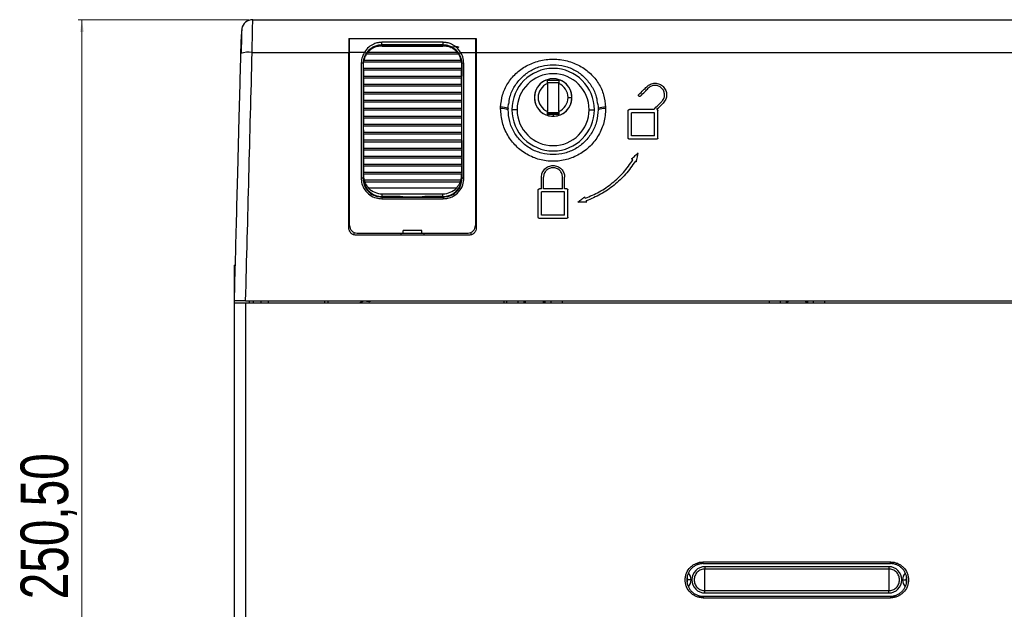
# Model space of a CAD drawing. Header units: millimetres. Extents: x 83 to 1528, y 34 to 1107.
# Tile 2 of 19: x 95 to 357, y 317 to 474. Entities that reach past the tile are written whole.
import ezdxf

# ---------------------------------------------------------------- set-up
doc = ezdxf.new("R2010")
doc.units = ezdxf.units.MM
doc.styles.add('SLDTEXTSTYLE0', font='TXT', dxfattribs={"width": 0.75})
doc.dimstyles.new('SLDDIMSTYLE0', dxfattribs={"dimtxt": 12.7, "dimasz": 3.302, "dimexe": 0, "dimexo": 0.0625, "dimgap": 3.175, "dimtad": 1, "dimrnd": 1e-09, "dimzin": 12, "dimdsep": 46, "dimtxsty": 'SLDTEXTSTYLE0', "dimsah": 1, "dimcen": 0.09, "dimadec": 0, "dimazin": 3, "dimtfac": 1, "dimtofl": 0, "dimtmove": 0, "dimatfit": 3, "dimfxl": 1, "dimfrac": 2, "dimtolj": 1, "dimtzin": 12, "dimarcsym": 0})

# ---------------------------------------------------------------- blocks, each defined once
blk = doc.blocks.new('_D_1')
at = {"color": 7, "linetype": 'Continuous', "lineweight": 18}
for p, q in [((155.94, 474.34), (110.38, 474.34)), ((111.38, 474.34), (111.38, 223.84)), ((151.05, 223.84), (110.38, 223.84))]:
    blk.add_line(p, q, dxfattribs=at)
for points in [[(111.38, 474.34), (110.87, 471.03), (111.89, 471.03)], [(111.38, 223.84), (111.89, 227.14), (110.87, 227.14)]]:
    blk.add_solid(points, dxfattribs=at)
at = {"color": 7, "linetype": 'Continuous', "lineweight": 18, "insert": (95.01, 319.74), "char_height": 12.7, "attachment_point": 1, "rotation": 90, "style": 'SLDTEXTSTYLE0'}
blk.add_mtext('250,50', dxfattribs=at)

msp = doc.modelspace()

# ---------------------------------------------------------------- linework, layer by layer
at = {"color": 7, "linetype": 'Continuous', "lineweight": 25}
for p, q in [((156.94, 474.336), (447.167, 474.336)), ((153.783, 465.396), (153.915, 470.423)), ((153.996, 471.688), (153.941, 471.414)), ((182.553, 469.336), (216.553, 469.336)), ((182.553, 469.336), (182.553, 465.621)), ((216.353, 469.242), (182.753, 469.242)), ((182.753, 465.615), (182.753, 469.242)), ((187.663, 469.242), (187.662, 469.336)), ((189.821, 469.336), (189.822, 469.242)), ((190.491, 467.407), (191.353, 467.484)), ((191.284, 469.242), (191.286, 469.336)), ((191.353, 467.601), (191.353, 468.299)), ((207.753, 468.299), (191.353, 468.299)), ((191.353, 467.601), (191.353, 467.484)), ((207.753, 467.601), (191.353, 467.601)), ((191.353, 467.484), (207.753, 467.484)), ((193.534, 469.242), (193.536, 469.336)), ((205.571, 469.336), (205.572, 469.242)), ((207.753, 467.601), (207.753, 468.299)), ((207.753, 467.484), (207.753, 467.601)), ((207.821, 469.336), (207.822, 469.242)), ((209.284, 469.242), (209.286, 469.336)), ((216.353, 469.242), (216.353, 465.615)), ((216.553, 469.336), (216.553, 465.621)), ((156.78, 465.621), (182.553, 465.621)), ((182.553, 418.836), (182.553, 465.621)), ((182.753, 419.436), (182.753, 465.615)), ((186.724, 465.615), (182.753, 465.615)), ((211.767, 465.169), (187.339, 465.169)), ((187.787, 465.709), (211.319, 465.709)), ((191.446, 467.303), (191.246, 467.303)), ((191.446, 467.299), (207.66, 467.299)), ((207.86, 467.303), (207.66, 467.303)), ((212.383, 465.615), (216.353, 465.615)), ((216.353, 465.615), (216.353, 419.436)), ((216.553, 465.621), (216.553, 418.836)), ((216.553, 465.621), (447.327, 465.621)), ((186.379, 462.636), (186.395, 462.636)), ((212.656, 463.035), (186.451, 463.035)), ((186.612, 463.575), (212.494, 463.575)), ((212.712, 462.636), (212.727, 462.636)), ((186.453, 461.441), (212.653, 461.441)), ((212.653, 460.901), (186.453, 460.901)), ((186.453, 460.901), (186.453, 459.307)), ((212.653, 459.307), (212.653, 460.901)), ((186.453, 459.307), (212.653, 459.307)), ((212.653, 458.767), (186.453, 458.767)), ((186.453, 458.767), (186.453, 457.173)), ((186.453, 457.173), (212.653, 457.173)), ((212.653, 457.173), (212.653, 458.767)), ((235.553, 457.586), (238.553, 457.586)), ((235.553, 457.294), (235.553, 449.878)), ((238.553, 449.878), (238.553, 457.294)), ((212.653, 456.633), (186.453, 456.633)), ((186.453, 456.633), (186.453, 455.039)), ((186.453, 455.039), (212.653, 455.039)), ((212.653, 454.5), (186.453, 454.5)), ((186.453, 454.5), (186.453, 452.905)), ((212.653, 456.633), (212.653, 455.039)), ((212.653, 454.5), (212.653, 452.905)), ((186.453, 452.905), (212.653, 452.905)), ((212.653, 452.366), (186.453, 452.366)), ((186.453, 452.366), (186.453, 450.771)), ((212.653, 452.905), (212.653, 452.366)), ((212.653, 452.366), (212.653, 450.771)), ((241.053, 453.586), (242.053, 453.586)), ((186.453, 450.771), (212.653, 450.771)), ((212.653, 450.232), (186.453, 450.232)), ((186.453, 450.232), (186.453, 448.637)), ((212.653, 450.232), (212.653, 448.637)), ((225.028, 450.735), (225.058, 450.691)), ((227.453, 450.336), (226.053, 450.336)), ((235.553, 449.586), (238.553, 449.586)), ((236.138, 449.336), (235.659, 449.336)), ((238.553, 449.336), (237.11, 449.336)), ((246.653, 450.336), (248.053, 450.336)), ((249.078, 450.735), (249.048, 450.691)), ((257.09, 442.774), (257.09, 450.074)), ((263.89, 450.364), (257.38, 450.364)), ((264.126, 449.524), (257.936, 449.524)), ((257.936, 443.334), (257.936, 449.524)), ((264.126, 443.334), (264.126, 449.524)), ((264.97, 442.765), (264.97, 450.083)), ((186.453, 448.637), (212.653, 448.637)), ((212.653, 448.098), (186.453, 448.098)), ((186.453, 448.098), (186.453, 446.503)), ((186.453, 446.503), (212.653, 446.503)), ((212.653, 448.098), (212.653, 446.503)), ((212.653, 445.964), (186.453, 445.964)), ((186.453, 444.369), (186.453, 445.964)), ((186.453, 444.369), (212.653, 444.369)), ((212.653, 443.83), (186.453, 443.83)), ((186.453, 443.83), (186.453, 442.235)), ((186.464, 444.936), (186.461, 444.394)), ((212.643, 444.936), (212.646, 444.394)), ((212.653, 445.964), (212.653, 444.369)), ((212.653, 443.83), (212.653, 442.235)), ((212.653, 442.235), (186.453, 442.235)), ((212.653, 441.696), (186.453, 441.696)), ((186.453, 441.696), (186.453, 440.101)), ((212.653, 441.696), (212.653, 440.101)), ((264.689, 442.484), (257.38, 442.484)), ((264.126, 443.334), (257.936, 443.334)), ((186.453, 440.101), (212.653, 440.101)), ((212.653, 439.562), (186.453, 439.562)), ((186.453, 439.562), (186.453, 437.967)), ((212.653, 439.562), (212.653, 437.967)), ((186.453, 437.967), (212.653, 437.967)), ((212.653, 437.428), (186.453, 437.428)), ((186.453, 437.428), (186.453, 435.834)), ((212.653, 437.428), (212.653, 435.834)), ((186.453, 435.834), (212.653, 435.834)), ((212.653, 435.294), (186.453, 435.294)), ((186.453, 435.294), (186.453, 433.7)), ((186.453, 433.7), (212.653, 433.7)), ((212.653, 435.294), (212.653, 433.7)), ((186.347, 432.036), (186.413, 432.036)), ((212.653, 433.16), (186.453, 433.16)), ((212.481, 431.566), (186.625, 431.566)), ((212.303, 431.026), (186.803, 431.026)), ((212.759, 432.036), (212.694, 432.036)), ((233.935, 429.22), (233.935, 432.32)), ((234.495, 429.22), (234.495, 432.32)), ((240.125, 429.22), (240.125, 432.32)), ((211.272, 429.432), (187.834, 429.432)), ((233.095, 421.621), (233.095, 428.939)), ((233.935, 429.22), (233.376, 429.22)), ((240.125, 428.376), (233.935, 428.376)), ((233.935, 422.186), (233.935, 428.376)), ((239.555, 429.22), (234.495, 429.22)), ((240.694, 429.22), (240.125, 429.22)), ((240.125, 422.186), (240.125, 428.376)), ((240.975, 421.621), (240.975, 428.939)), ((191.353, 427.025), (191.353, 427.089)), ((191.353, 427.089), (207.753, 427.089)), ((191.353, 427.025), (191.353, 426.578)), ((191.353, 427.025), (207.753, 427.025)), ((191.353, 426.578), (207.753, 426.578)), ((191.453, 427.162), (191.453, 427.893)), ((191.453, 427.893), (207.653, 427.893)), ((195.553, 427.162), (191.453, 427.162)), ((207.653, 427.162), (203.553, 427.162)), ((207.653, 427.162), (207.653, 427.893)), ((207.753, 427.089), (207.753, 427.025)), ((207.753, 427.025), (207.753, 426.578)), ((240.125, 422.186), (233.935, 422.186)), ((183.988, 416.917), (183.994, 417.586)), ((202.053, 418.096), (197.053, 418.096)), ((197.053, 417.436), (197.053, 418.096)), ((197.065, 417.336), (197.065, 418.096)), ((202.041, 417.336), (202.041, 418.096)), ((202.053, 417.436), (202.053, 418.096)), ((215.112, 417.586), (215.118, 416.917)), ((214.553, 416.836), (184.553, 416.836)), ((184.753, 417.436), (197.053, 417.436)), ((196.553, 416.836), (196.553, 417.436)), ((202.553, 417.336), (196.553, 417.336)), ((202.053, 417.436), (214.353, 417.436)), ((202.553, 417.436), (202.553, 416.836)), ((152.314, 408.836), (152.053, 408.836)), ((152.053, 399.336), (152.053, 408.836)), ((152.053, 398.791), (152.053, 399.336)), ((155.047, 399.336), (449.059, 399.336)), ((155.966, 399.336), (155.962, 398.836)), ((157.053, 399.336), (157.053, 398.836)), ((159.053, 399.336), (159.053, 398.836)), ((161.053, 399.336), (161.053, 398.836)), ((176.083, 399.336), (176.083, 398.836)), ((176.949, 399.336), (176.949, 398.836)), ((187.29, 399.247), (187.863, 399.16)), ((188.291, 399.212), (188.205, 399.336)), ((223.866, 399.336), (223.862, 398.836)), ((224.653, 399.336), (224.653, 398.836)), ((227.653, 399.336), (227.653, 398.836)), ((229.237, 399.336), (229.247, 398.836)), ((234.869, 399.336), (234.859, 398.836)), ((236.453, 399.336), (236.453, 398.836)), ((239.453, 399.336), (239.453, 398.836)), ((294.653, 399.336), (294.653, 398.836)), ((297.653, 398.836), (297.653, 399.336)), ((299.237, 399.336), (299.247, 398.836)), ((304.869, 399.336), (304.859, 398.836)), ((306.453, 398.836), (306.453, 399.336)), ((309.453, 399.336), (309.453, 398.836)), ((152.053, 233.836), (152.053, 398.836)), ((155.053, 233.836), (155.053, 398.836)), ((155.053, 398.836), (449.053, 398.836)), ((277.053, 329.687), (327.053, 329.687)), ((277.053, 329.251), (277.053, 329.687)), ((277.053, 329.251), (327.053, 329.251)), ((277.553, 328.428), (277.553, 327.813)), ((326.553, 328.428), (277.553, 328.428)), ((326.553, 328.428), (326.553, 327.813)), ((327.053, 329.251), (327.053, 329.687)), ((277.553, 322.041), (277.553, 327.813)), ((326.553, 327.813), (277.553, 327.813)), ((272.959, 324.928), (272.858, 325.54)), ((273.853, 324.928), (272.959, 324.928)), ((330.253, 324.928), (331.147, 324.928)), ((331.26, 325.574), (331.147, 324.928)), ((277.053, 320.568), (277.053, 320.128)), ((277.053, 320.568), (327.053, 320.568)), ((277.553, 321.428), (277.553, 322.042)), ((277.553, 322.041), (326.553, 322.041)), ((277.553, 321.428), (326.553, 321.428)), ((326.553, 321.428), (326.553, 322.042)), ((327.053, 320.568), (327.053, 320.128)), ((277.053, 320.128), (327.053, 320.128))]:
    msp.add_line(p, q, dxfattribs=at)
at = {"color": 8, "linetype": 'Continuous', "lineweight": 25}
for p, q in [((184.945, 469.242), (184.946, 469.336)), ((207.499, 469.242), (207.498, 469.336)), ((209.609, 469.336), (209.607, 469.242)), ((211.342, 469.242), (211.343, 469.336)), ((211.809, 469.242), (211.81, 469.336)), ((214.161, 469.336), (214.161, 469.242)), ((182.553, 464.336), (182.753, 464.336)), ((216.353, 464.336), (216.553, 464.336)), ((236.139, 449.586), (236.138, 449.336)), ((237.111, 449.586), (237.11, 449.336))]:
    msp.add_line(p, q, dxfattribs=at)
at = {"color": 7, "linetype": 'Continuous', "lineweight": 25, "flags": 128}
for points in [[(211.435, 465.79), (211.784, 465.329), (211.859, 465.214)], [(237.051, 449.086), (237.051, 448.977), (237.051, 448.879), (237.051, 448.792), (237.05, 448.72), (237.05, 448.662), (237.05, 448.62), (237.05, 448.594), (237.05, 448.586)], [(258.347, 436.991), (258.138, 437.122), (257.974, 437.225)], [(259.262, 436.419), (259.106, 436.516), (258.983, 436.593)], [(246.001, 425.654), (244.669, 425.67), (243.623, 425.682)], [(245.618, 426.71), (245.548, 426.904), (245.492, 427.056)], [(246.001, 425.654), (245.929, 425.85), (245.873, 426.005)], [(240.684, 421.331), (236.592, 421.336), (233.376, 421.34)], [(187.29, 399.247), (186.316, 399.203), (185.497, 398.836)], [(272.844, 324.274), (272.923, 324.556), (272.959, 324.928)], [(331.147, 324.928), (331.184, 324.556), (331.254, 324.298)]]:
    msp.add_lwpolyline(points, dxfattribs=at)
at = {"color": 7, "linetype": 'Continuous', "lineweight": 25}
for centre, radius, start, end in [((156.94, 471.336), 3, 90, 168.23098), ((155.887, 459.54), 6.146, 81.64631, 110.04158), ((186.137, 464.428), 1.325, 40.29463, 63.68544), ((191.418, 462.316), 4.97, 136.9403, 145.04406), ((207.688, 462.316), 4.971, 34.95676, 43.05889), ((212.97, 464.428), 1.324, 116.31361, 139.70632), ((185.999, 461.646), 1.06, 69.02144, 96.51714), ((207.721, 462.334), 4.932, 8.11159, 14.58108), ((213.107, 461.646), 1.06, 83.48291, 110.97829), ((237.053, 450.336), 11, 0, 180), ((237.053, 450.336), 9.6, 0, 180), ((237.053, 453.586), 5, 0, 180), ((237.053, 453.586), 5, 126.8699, 233.1301), ((237.053, 453.586), 4, 112.02522, 247.9748), ((237.053, 453.586), 5, 53.1301, 126.8699), ((237.053, 453.586), 4, 0, 67.97481), ((237.053, 453.586), 5, 0, 53.1301), ((237.053, 453.586), 5, 180, 0), ((237.053, 453.586), 4, 292.02521, 0), ((237.053, 453.586), 5, 306.8699, 0), ((223.546, 446.233), 4.371, 69.82609, 96.47335), ((237.053, 450.336), 11, 180, 0), ((237.053, 450.336), 9.6, 180, 0), ((237.053, 453.586), 5, 233.1301, 269.96784), ((237.053, 453.586), 5, 269.96784, 306.8699), ((250.56, 446.233), 4.371, 83.5267, 110.17389), ((185.968, 430.888), 1.208, 71.71644, 95.74207), ((191.437, 432.15), 4.988, 191.26327, 270.18426), ((191.391, 432.859), 4.939, 195.18025, 201.86134), ((207.672, 432.143), 4.981, 269.78662, 359.78481), ((207.717, 432.858), 4.936, 338.13763, 344.82219), ((213.138, 430.888), 1.208, 84.25833, 108.28315), ((191.45, 432.911), 5.018, 223.89976, 270.03996), ((207.657, 432.911), 5.018, 269.96001, 316.10019), ((195.682, 415.696), 11.467, 83.49986, 90.64531), ((203.443, 415.32), 11.843, 89.46827, 96.38655), ((187.983, 399.951), 0.8, 261.32946, 292.6082), ((277.553, 324.928), 3.5, 90, 270), ((326.553, 324.928), 3.5, 270, 90), ((271.053, 324.928), 2.8, 0, 40.67461), ((333.053, 324.928), 2.8, 139.42459, 180), ((271.053, 324.928), 2.8, 318.97571, 0), ((333.053, 324.928), 2.8, 180, 221.13152)]:
    msp.add_arc(centre, radius, start, end, dxfattribs=at)
at = {"color": 8, "linetype": 'Continuous', "lineweight": 25}
for centre, start, end in [((223.328, 445.364), 72.43247, 92.73239), ((250.779, 445.364), 87.26778, 107.56735)]:
    msp.add_arc(centre, 5.633, start, end, dxfattribs=at)
at = {"color": 7, "linetype": 'Continuous', "lineweight": 25}
for points, knots in [([(156.78, 465.621), (156.796, 466.501), (156.828, 468.262), (156.871, 470.6), (156.908, 472.589), (156.934, 474.043), (156.938, 474.238), (156.94, 474.336)], [0, 0, 0, 0, 0.18679669, 0.37357936, 0.56034418, 0.78017992, 1, 1, 1, 1]), ([(154.003, 471.948), (154, 471.853), (153.995, 471.663), (153.957, 470.183), (153.9, 468.041), (153.854, 466.268), (153.831, 465.381)], [0, 0, 0, 0, 0.2500033, 0.5000039, 0.7500018, 1, 1, 1, 1]), ([(191.353, 468.299), (191.019, 468.28), (190.276, 468.238), (189.082, 467.838), (187.762, 467.034), (187.091, 466.117), (186.724, 465.615)], [0, 0, 0, 0, 0.1775323, 0.3945817, 0.6687204, 1, 1, 1, 1]), ([(191.353, 467.601), (191.05, 467.584), (190.377, 467.548), (189.524, 467.279), (188.934, 466.982), (188.548, 466.741), (187.912, 466.285), (187.48, 465.721), (187.147, 465.285)], [0, 0, 0, 0, 0.1797392, 0.3986705, 0.5283476, 0.5773393, 0.6735201, 1, 1, 1, 1]), ([(212.383, 465.615), (212.015, 466.117), (211.345, 467.034), (210.024, 467.838), (208.83, 468.238), (208.087, 468.28), (207.753, 468.299)], [0, 0, 0, 0, 0.3312796, 0.6054183, 0.8224677, 1, 1, 1, 1]), ([(211.96, 465.285), (211.626, 465.721), (211.194, 466.285), (210.384, 466.867), (209.661, 467.255), (208.729, 467.548), (208.056, 467.584), (207.753, 467.601)], [0, 0, 0, 0, 0.326526, 0.4227217, 0.6012746, 0.8202354, 1, 1, 1, 1]), ([(152.053, 399.336), (152.152, 403.126), (152.353, 410.799), (152.658, 422.45), (152.995, 435.295), (153.37, 449.621), (153.641, 459.955), (153.781, 465.314)], [0, 0, 0, 0, 0.1720247, 0.3483076, 0.5292274, 0.7559128, 1, 1, 1, 1]), ([(155.047, 399.336), (155.336, 410.4), (155.913, 432.529), (156.491, 454.59), (156.78, 465.621)], [0, 0, 0, 0, 0.50000006, 1, 1, 1, 1]), ([(186.724, 465.615), (186.455, 465.101), (185.974, 464.182), (185.908, 463.153), (185.879, 462.699)], [0, 0, 0, 0, 0.5596789, 1, 1, 1, 1]), ([(187.147, 465.285), (186.925, 464.87), (186.482, 464.04), (186.413, 463.104), (186.379, 462.636)], [0, 0, 0, 0, 0.4997679, 1, 1, 1, 1]), ([(187.345, 465.163), (187.343, 465.167), (187.34, 465.173), (187.303, 465.143), (187.21, 465.033), (187.056, 464.796), (186.895, 464.485), (186.762, 464.156), (186.673, 463.866), (186.631, 463.691), (186.614, 463.604), (186.613, 463.585), (186.612, 463.575)], [0, 0, 0, 0, 0.05296912, 0.10799285, 0.22932043, 0.36661838, 0.50653027, 0.63834051, 0.76205611, 0.87932481, 0.93922255, 1, 1, 1, 1]), ([(191.246, 467.274), (190.762, 467.252), (190.042, 467.219), (189.085, 466.826), (188.506, 466.461), (188.123, 466.121), (187.931, 465.919), (187.832, 465.793), (187.793, 465.731), (187.789, 465.716), (187.787, 465.709)], [0, 0, 0, 0, 0.3526517, 0.5249311, 0.7288971, 0.8097937, 0.8798731, 0.9418697, 0.9711698, 1, 1, 1, 1]), ([(211.319, 465.709), (211.318, 465.716), (211.314, 465.73), (211.276, 465.79), (211.182, 465.911), (210.999, 466.106), (210.626, 466.442), (210.041, 466.817), (209.074, 467.219), (208.343, 467.252), (207.86, 467.274)], [0, 0, 0, 0, 0.0281729, 0.0567824, 0.1171659, 0.1851211, 0.2632611, 0.4668655, 0.6482003, 1, 1, 1, 1]), ([(209.676, 466.941), (209.694, 466.945), (210.015, 467.016), (210.566, 467.167), (211.198, 467.208), (211.548, 467.145), (211.729, 467.085), (211.809, 467.051), (211.881, 466.993), (211.913, 467.038), (211.941, 467.076)], [0, 0, 0, 0, 0.0166648, 0.3010987, 0.4983171, 0.6315697, 0.7033167, 0.7215481, 0.7614841, 1, 1, 1, 1]), ([(212.494, 463.575), (212.494, 463.585), (212.492, 463.604), (212.475, 463.691), (212.434, 463.866), (212.344, 464.155), (212.212, 464.485), (212.051, 464.796), (211.896, 465.033), (211.803, 465.143), (211.766, 465.173), (211.763, 465.167), (211.761, 465.163)], [0, 0, 0, 0, 0.0607663, 0.1206568, 0.237921, 0.3616342, 0.4934618, 0.633378, 0.770673, 0.8920035, 0.9470225, 1, 1, 1, 1]), ([(212.727, 462.636), (212.693, 463.104), (212.625, 464.04), (212.181, 464.87), (211.96, 465.285)], [0, 0, 0, 0, 0.5002321, 1, 1, 1, 1]), ([(213.227, 462.699), (213.18, 463.277), (213.095, 464.309), (212.6, 465.216), (212.383, 465.615)], [0, 0, 0, 0, 0.5601609, 1, 1, 1, 1]), ([(185.879, 462.699), (185.873, 456.99), (185.862, 446.794), (185.852, 436.584), (185.847, 432.091)], [0, 0, 0, 0, 0.5600006, 1, 1, 1, 1]), ([(186.379, 462.636), (186.373, 456.928), (186.362, 446.735), (186.352, 436.527), (186.347, 432.036)], [0, 0, 0, 0, 0.5600002, 1, 1, 1, 1]), ([(186.395, 462.636), (186.393, 462.425), (186.391, 462.013), (186.39, 461.49), (186.39, 461.236)], [0, 0, 0, 0, 0.5131602, 1, 1, 1, 1]), ([(212.712, 462.636), (212.713, 462.431), (212.716, 462.02), (212.716, 461.497), (212.717, 461.236)], [0, 0, 0, 0, 0.4999977, 1, 1, 1, 1]), ([(212.759, 432.036), (212.754, 437.752), (212.743, 447.96), (212.732, 458.151), (212.727, 462.636)], [0, 0, 0, 0, 0.5599982, 1, 1, 1, 1]), ([(213.259, 432.091), (213.254, 437.809), (213.243, 448.019), (213.232, 458.214), (213.227, 462.699)], [0, 0, 0, 0, 0.5599976, 1, 1, 1, 1]), ([(223.059, 450.991), (223.177, 452.101), (223.413, 454.325), (224.858, 457.418), (227.023, 460.086), (229.895, 462.162), (233.313, 463.491), (237.052, 463.949), (240.792, 463.491), (244.211, 462.162), (247.082, 460.087), (249.248, 457.418), (250.693, 454.326), (250.929, 452.101), (251.047, 450.991)], [0, 0, 0, 0, 0.0797385, 0.1598053, 0.2408398, 0.323849, 0.410163, 0.4999814, 0.5898009, 0.6761165, 0.759131, 0.8401793, 0.9202571, 1, 1, 1, 1]), ([(225.231, 451.774), (225.307, 452.432), (225.501, 454.111), (226.688, 456.606), (228.597, 459.042), (231.092, 460.902), (233.971, 462.07), (237.053, 462.468), (240.136, 462.07), (243.014, 460.902), (245.51, 459.042), (247.419, 456.606), (248.605, 454.111), (248.799, 452.432), (248.875, 451.774)], [0, 0, 0, 0, 0.0569827, 0.145586, 0.2341895, 0.3227931, 0.4113964, 0.5, 0.5886034, 0.6772069, 0.7658105, 0.8544139, 0.9430173, 1, 1, 1, 1]), ([(186.39, 461.236), (186.39, 461.028), (186.391, 460.576), (186.394, 460.049), (186.397, 459.676), (186.4, 459.438), (186.403, 459.269), (186.406, 459.247), (186.407, 459.236)], [0, 0, 0, 0, 0.1986116, 0.4310018, 0.5604767, 0.6984712, 0.8449823, 1, 1, 1, 1]), ([(212.717, 461.236), (212.716, 460.984), (212.716, 460.596), (212.714, 460.13), (212.712, 459.812), (212.709, 459.553), (212.705, 459.304), (212.701, 459.263), (212.699, 459.236)], [0, 0, 0, 0, 0.2394432, 0.3697848, 0.4999878, 0.6299884, 0.7605496, 1, 1, 1, 1]), ([(238.553, 458.086), (238.053, 458.086), (237.052, 458.086), (236.053, 458.086), (235.553, 458.086)], [0, 0, 0, 0, 0.5006531, 1, 1, 1, 1]), ([(235.553, 457.294), (235.553, 457.377), (235.553, 457.54), (235.553, 457.823), (235.553, 457.985), (235.553, 458.086)], [0, 0, 0, 0, 0.28465619, 0.55627637, 1, 1, 1, 1]), ([(238.553, 458.086), (238.553, 457.985), (238.553, 457.823), (238.553, 457.54), (238.553, 457.377), (238.553, 457.294)], [0, 0, 0, 0, 0.4437234, 0.7153097, 1, 1, 1, 1]), ([(262.041, 456.47), (262.36, 456.723), (262.995, 457.228), (264.226, 457.452), (265.434, 457.22), (266.467, 456.535), (267.161, 455.505), (267.402, 454.292), (267.181, 453.054), (266.672, 452.413), (266.418, 452.093)], [0, 0, 0, 0, 0.1246237, 0.2486784, 0.3727422, 0.4973619, 0.6227611, 0.7487116, 0.8747308, 1, 1, 1, 1]), ([(260.315, 453.945), (260.301, 453.932), (260.272, 453.907), (260.207, 453.873), (260.116, 453.855), (260.025, 453.873), (259.96, 453.907), (259.906, 453.95), (259.864, 454.009), (259.838, 454.078), (259.83, 454.144), (259.838, 454.21), (259.863, 454.281), (259.896, 454.32), (259.916, 454.345)], [0, 0, 0, 0, 0.06497702, 0.12815046, 0.24861604, 0.36927883, 0.43245027, 0.49737562, 0.60288277, 0.67082053, 0.74871836, 0.82685667, 0.89485205, 1, 1, 1, 1]), ([(259.916, 454.345), (260.312, 454.741), (261.021, 455.45), (261.729, 456.158), (262.041, 456.47)], [0, 0, 0, 0, 0.56000036, 1, 1, 1, 1]), ([(260.315, 453.945), (260.712, 454.342), (261.42, 455.05), (262.129, 455.759), (262.441, 456.07)], [0, 0, 0, 0, 0.5600004, 1, 1, 1, 1]), ([(266.019, 452.492), (266.226, 452.754), (266.642, 453.279), (266.824, 454.297), (266.621, 455.297), (266.046, 456.134), (265.206, 456.684), (264.228, 456.876), (263.409, 456.711), (262.82, 456.408), (262.569, 456.184), (262.441, 456.07)], [0, 0, 0, 0, 0.1251873, 0.2513998, 0.3792224, 0.5056455, 0.6268488, 0.7512269, 0.8726679, 0.9351504, 1, 1, 1, 1]), ([(225.027, 450.735), (225.042, 450.924), (225.072, 451.3), (225.125, 451.676), (225.152, 451.863)], [0, 0, 0, 0, 0.5008917, 1, 1, 1, 1]), ([(248.954, 451.863), (248.981, 451.676), (249.034, 451.3), (249.064, 450.924), (249.079, 450.735)], [0, 0, 0, 0, 0.499108, 1, 1, 1, 1]), ([(263.89, 450.364), (264.287, 450.761), (264.997, 451.471), (265.706, 452.18), (266.019, 452.492)], [0, 0, 0, 0, 0.5599976, 1, 1, 1, 1]), ([(264.689, 450.364), (265.012, 450.687), (265.588, 451.263), (266.164, 451.839), (266.418, 452.093)], [0, 0, 0, 0, 0.5599979, 1, 1, 1, 1]), ([(223.053, 450.576), (223.054, 450.654), (223.054, 450.792), (223.058, 450.93), (223.059, 450.991)], [0, 0, 0, 0, 0.5602464, 1, 1, 1, 1]), ([(251.053, 450.576), (250.96, 449.35), (250.773, 446.898), (249.297, 443.472), (247.053, 440.535), (244.115, 438.289), (240.707, 436.88), (237.053, 436.401), (233.399, 436.881), (229.991, 438.289), (227.053, 440.536), (224.809, 443.472), (223.333, 446.898), (223.146, 449.35), (223.053, 450.576)], [0, 0, 0, 0, 0.0839006, 0.1677949, 0.2513275, 0.3344787, 0.4173261, 0.5000033, 0.5826805, 0.665528, 0.7486792, 0.8322117, 0.9161078, 1, 1, 1, 1]), ([(225.053, 450.336), (225.053, 450.402), (225.054, 450.52), (225.057, 450.639), (225.058, 450.691)], [0, 0, 0, 0, 0.5599897, 1, 1, 1, 1]), ([(249.053, 450.336), (248.973, 449.286), (248.813, 447.187), (247.548, 444.254), (245.625, 441.739), (243.106, 439.816), (240.185, 438.61), (237.053, 438.199), (233.921, 438.61), (231, 439.816), (228.481, 441.74), (226.558, 444.254), (225.293, 447.187), (225.133, 449.286), (225.053, 450.336)], [0, 0, 0, 0, 0.0839696, 0.1679035, 0.2514463, 0.334578, 0.4173827, 0.5000044, 0.582626, 0.6654308, 0.7485626, 0.8321051, 0.9160406, 1, 1, 1, 1]), ([(235.553, 449.086), (235.553, 449.186), (235.553, 449.348), (235.553, 449.631), (235.553, 449.794), (235.553, 449.878)], [0, 0, 0, 0, 0.44372378, 0.71532629, 1, 1, 1, 1]), ([(237.051, 449.086), (236.729, 449.086), (236.222, 449.086), (235.733, 449.086), (235.553, 449.086)], [0, 0, 0, 0, 0.632434, 1, 1, 1, 1]), ([(237.11, 449.336), (236.999, 449.336), (236.776, 449.336), (236.48, 449.336), (236.247, 449.336), (236.174, 449.336), (236.138, 449.336)], [0, 0, 0, 0, 0.249813, 0.4999691, 0.750189, 1, 1, 1, 1]), ([(238.553, 449.086), (238.306, 449.086), (237.813, 449.086), (237.304, 449.086), (237.051, 449.086)], [0, 0, 0, 0, 0.5011733, 1, 1, 1, 1]), ([(238.553, 449.878), (238.553, 449.794), (238.553, 449.631), (238.553, 449.348), (238.553, 449.186), (238.553, 449.086)], [0, 0, 0, 0, 0.28465619, 0.55627637, 1, 1, 1, 1]), ([(249.048, 450.691), (249.05, 450.625), (249.053, 450.506), (249.053, 450.388), (249.053, 450.336)], [0, 0, 0, 0, 0.5599794, 1, 1, 1, 1]), ([(251.047, 450.991), (251.049, 450.913), (251.053, 450.775), (251.053, 450.637), (251.053, 450.576)], [0, 0, 0, 0, 0.5597487, 1, 1, 1, 1]), ([(257.09, 450.074), (257.092, 450.097), (257.095, 450.141), (257.122, 450.213), (257.164, 450.273), (257.219, 450.317), (257.287, 450.354), (257.343, 450.36), (257.38, 450.364)], [0, 0, 0, 0, 0.155894, 0.2915992, 0.5017719, 0.6319299, 0.7585103, 1, 1, 1, 1]), ([(264.689, 450.364), (264.725, 450.36), (264.779, 450.354), (264.845, 450.319), (264.898, 450.276), (264.939, 450.218), (264.965, 450.148), (264.968, 450.106), (264.97, 450.083)], [0, 0, 0, 0, 0.2414475, 0.3679821, 0.4981265, 0.7083313, 0.8440801, 1, 1, 1, 1]), ([(186.458, 443.83), (186.454, 443.187), (186.444, 441.552), (186.432, 438.719), (186.42, 435.43), (186.415, 433.161), (186.413, 432.036)], [0, 0, 0, 0, 0.1798411, 0.457469, 0.730856, 1, 1, 1, 1]), ([(212.649, 443.83), (212.653, 443.21), (212.662, 441.607), (212.674, 438.803), (212.686, 435.492), (212.691, 433.188), (212.694, 432.036)], [0, 0, 0, 0, 0.1733957, 0.4489368, 0.7244591, 1, 1, 1, 1]), ([(257.38, 442.484), (257.343, 442.488), (257.287, 442.494), (257.219, 442.53), (257.164, 442.575), (257.122, 442.635), (257.095, 442.706), (257.092, 442.75), (257.09, 442.774)], [0, 0, 0, 0, 0.24156682, 0.36812353, 0.49824412, 0.70874727, 0.84440499, 1, 1, 1, 1]), ([(264.97, 442.765), (264.968, 442.742), (264.965, 442.699), (264.939, 442.63), (264.898, 442.572), (264.845, 442.529), (264.779, 442.493), (264.725, 442.488), (264.689, 442.484)], [0, 0, 0, 0, 0.155578, 0.291167, 0.501633, 0.631789, 0.7583757, 1, 1, 1, 1]), ([(257.974, 437.225), (258.302, 437.516), (258.887, 438.035), (259.473, 438.553), (259.73, 438.782)], [0, 0, 0, 0, 0.5599988, 1, 1, 1, 1]), ([(259.262, 436.419), (259.349, 436.86), (259.505, 437.647), (259.661, 438.435), (259.73, 438.782)], [0, 0, 0, 0, 0.5599974, 1, 1, 1, 1]), ([(245.618, 426.71), (246.888, 427.24), (249.454, 428.309), (252.869, 430.68), (255.945, 433.541), (257.535, 435.825), (258.347, 436.991)], [0, 0, 0, 0, 0.2469163, 0.4989961, 0.744083, 1, 1, 1, 1]), ([(258.983, 436.593), (258.147, 435.392), (256.509, 433.04), (253.341, 430.094), (249.825, 427.652), (247.181, 426.55), (245.873, 426.005)], [0, 0, 0, 0, 0.2558381, 0.5009971, 0.7530333, 1, 1, 1, 1]), ([(233.935, 432.32), (233.982, 432.727), (234.075, 433.538), (234.792, 434.568), (235.815, 435.255), (237.03, 435.495), (238.244, 435.255), (239.267, 434.568), (239.985, 433.538), (240.078, 432.727), (240.125, 432.32)], [0, 0, 0, 0, 0.1257574, 0.251069, 0.3757655, 0.5, 0.6242338, 0.7489309, 0.874241, 1, 1, 1, 1]), ([(239.557, 432.32), (239.519, 432.652), (239.443, 433.316), (238.946, 434.026), (238.426, 434.45), (237.838, 434.756), (237.026, 434.914), (236.214, 434.756), (235.626, 434.45), (235.106, 434.026), (234.609, 433.316), (234.533, 432.652), (234.495, 432.32)], [0, 0, 0, 0, 0.1255914, 0.2507497, 0.3159209, 0.3792639, 0.5, 0.6207303, 0.684074, 0.7492497, 0.8744086, 1, 1, 1, 1]), ([(185.847, 432.091), (185.889, 431.579), (185.979, 430.466), (186.764, 428.866), (188.089, 427.518), (189.715, 426.709), (190.855, 426.618), (191.353, 426.578)], [0, 0, 0, 0, 0.1782009, 0.3875764, 0.6053415, 0.827616, 1, 1, 1, 1]), ([(186.347, 432.036), (186.417, 431.391), (186.531, 430.345), (187.239, 429.108), (188.159, 428.083), (189.54, 427.213), (190.758, 427.087), (191.353, 427.025)], [0, 0, 0, 0, 0.2463905, 0.3991135, 0.5373116, 0.7737013, 1, 1, 1, 1]), ([(186.413, 432.036), (186.485, 431.388), (186.629, 430.102), (187.771, 428.46), (189.406, 427.313), (190.704, 427.164), (191.353, 427.089)], [0, 0, 0, 0, 0.2533757, 0.5027425, 0.7512279, 1, 1, 1, 1]), ([(186.453, 432.932), (186.454, 432.873), (186.455, 432.759), (186.468, 432.55), (186.492, 432.328), (186.524, 432.103), (186.562, 431.896), (186.596, 431.729), (186.62, 431.61), (186.624, 431.58), (186.625, 431.566)], [0, 0, 0, 0, 0.1293599, 0.248559, 0.3651842, 0.5000121, 0.6263543, 0.7522196, 0.8815406, 1, 1, 1, 1]), ([(186.808, 431.02), (186.809, 431.023), (186.812, 431.03), (186.831, 431.001), (186.861, 430.946), (186.921, 430.832), (187.035, 430.618), (187.181, 430.369), (187.327, 430.149), (187.475, 429.931), (187.628, 429.729), (187.737, 429.584), (187.793, 429.507), (187.828, 429.455), (187.832, 429.439), (187.834, 429.432)], [0, 0, 0, 0, 0.05716501, 0.11420631, 0.17147368, 0.22931991, 0.35413767, 0.49238351, 0.5466749, 0.64185105, 0.78074319, 0.84443911, 0.9013532, 0.95182208, 1, 1, 1, 1]), ([(207.753, 426.578), (208.166, 426.605), (209.097, 426.667), (210.555, 427.247), (212.016, 428.415), (213.07, 430.138), (213.2, 431.476), (213.259, 432.091)], [0, 0, 0, 0, 0.1431031, 0.322641, 0.5343725, 0.7863304, 1, 1, 1, 1]), ([(207.753, 427.025), (208.349, 427.087), (209.567, 427.213), (210.947, 428.083), (211.868, 429.108), (212.576, 430.345), (212.689, 431.391), (212.759, 432.036)], [0, 0, 0, 0, 0.2262962, 0.4626898, 0.6008804, 0.75361, 1, 1, 1, 1]), ([(207.753, 427.089), (208.402, 427.164), (209.7, 427.313), (211.336, 428.46), (212.477, 430.102), (212.621, 431.388), (212.694, 432.036)], [0, 0, 0, 0, 0.2487713, 0.4972576, 0.7466244, 1, 1, 1, 1]), ([(212.298, 431.02), (212.297, 431.023), (212.295, 431.03), (212.276, 431.002), (212.246, 430.947), (212.186, 430.832), (212.072, 430.618), (211.881, 430.296), (211.658, 429.968), (211.48, 429.73), (211.37, 429.585), (211.314, 429.509), (211.279, 429.455), (211.274, 429.439), (211.272, 429.432)], [0, 0, 0, 0, 0.0564267, 0.1130017, 0.17107, 0.2294479, 0.354342, 0.4926593, 0.6416521, 0.7806241, 0.8422545, 0.9013052, 0.9513542, 1, 1, 1, 1]), ([(212.481, 431.566), (212.483, 431.58), (212.486, 431.61), (212.51, 431.729), (212.545, 431.896), (212.582, 432.101), (212.615, 432.325), (212.638, 432.547), (212.651, 432.759), (212.652, 432.873), (212.653, 432.932)], [0, 0, 0, 0, 0.1185216, 0.2478198, 0.3736418, 0.5000244, 0.6301651, 0.7514291, 0.8705861, 1, 1, 1, 1]), ([(239.555, 429.22), (239.555, 429.799), (239.556, 430.832), (239.557, 431.866), (239.557, 432.32)], [0, 0, 0, 0, 0.5599993, 1, 1, 1, 1]), ([(233.095, 428.939), (233.097, 428.962), (233.1, 429.005), (233.126, 429.074), (233.167, 429.132), (233.22, 429.175), (233.286, 429.211), (233.34, 429.216), (233.376, 429.22)], [0, 0, 0, 0, 0.1557533, 0.2913899, 0.5014552, 0.631659, 0.7583038, 1, 1, 1, 1]), ([(240.694, 429.22), (240.73, 429.216), (240.784, 429.211), (240.85, 429.175), (240.903, 429.132), (240.944, 429.074), (240.97, 429.005), (240.973, 428.962), (240.975, 428.939)], [0, 0, 0, 0, 0.2416328, 0.3682594, 0.4984549, 0.7085579, 0.8442061, 1, 1, 1, 1]), ([(243.623, 425.682), (243.972, 425.939), (244.595, 426.396), (245.218, 426.854), (245.492, 427.056)], [0, 0, 0, 0, 0.55999976, 1, 1, 1, 1]), ([(233.376, 421.34), (233.34, 421.344), (233.286, 421.35), (233.22, 421.385), (233.167, 421.428), (233.126, 421.486), (233.1, 421.556), (233.097, 421.599), (233.095, 421.621)], [0, 0, 0, 0, 0.2417511, 0.3683844, 0.4985483, 0.7089664, 0.8445171, 1, 1, 1, 1]), ([(240.975, 421.621), (240.973, 421.598), (240.97, 421.554), (240.943, 421.482), (240.901, 421.422), (240.845, 421.377), (240.778, 421.341), (240.721, 421.335), (240.684, 421.331)], [0, 0, 0, 0, 0.155482, 0.2910305, 0.5014817, 0.631571, 0.7581898, 1, 1, 1, 1]), ([(184.553, 416.836), (184.292, 416.866), (183.768, 416.926), (183.107, 417.387), (182.644, 418.049), (182.583, 418.573), (182.553, 418.836)], [0, 0, 0, 0, 0.2486108, 0.4982521, 0.7489173, 1, 1, 1, 1]), ([(182.753, 419.436), (182.783, 419.174), (182.844, 418.65), (183.306, 417.988), (183.968, 417.526), (184.492, 417.466), (184.753, 417.436)], [0, 0, 0, 0, 0.2508678, 0.5013163, 0.7512416, 1, 1, 1, 1]), ([(214.353, 417.436), (214.615, 417.466), (215.139, 417.526), (215.8, 417.988), (216.263, 418.65), (216.323, 419.174), (216.353, 419.436)], [0, 0, 0, 0, 0.24875844, 0.49868367, 0.74913215, 1, 1, 1, 1]), ([(216.553, 418.836), (216.523, 418.573), (216.463, 418.049), (216, 417.387), (215.338, 416.926), (214.815, 416.866), (214.553, 416.836)], [0, 0, 0, 0, 0.25108273, 0.50174787, 0.75138921, 1, 1, 1, 1]), ([(155.047, 399.336), (154.655, 399.336), (153.871, 399.336), (152.881, 399.336), (152.188, 399.336), (152.098, 399.336), (152.053, 399.336)], [0, 0, 0, 0, 0.249079, 0.4987073, 0.7490896, 1, 1, 1, 1]), ([(188.493, 399.336), (188.492, 399.334), (188.438, 399.275), (188.363, 399.243), (188.291, 399.212)], [0, 0, 0, 0, 0.0309232, 1, 1, 1, 1]), ([(229.494, 398.836), (229.484, 398.927), (229.472, 399.05), (229.465, 399.277), (229.463, 399.336)], [0, 0, 0, 0, 0.74248078, 1, 1, 1, 1]), ([(229.68, 398.836), (229.689, 398.927), (229.702, 399.05), (229.709, 399.277), (229.71, 399.336)], [0, 0, 0, 0, 0.7422622, 1, 1, 1, 1]), ([(234.396, 399.336), (234.398, 399.277), (234.405, 399.05), (234.417, 398.927), (234.427, 398.836)], [0, 0, 0, 0, 0.257352, 1, 1, 1, 1]), ([(234.643, 399.336), (234.642, 399.277), (234.635, 399.05), (234.622, 398.927), (234.613, 398.836)], [0, 0, 0, 0, 0.25751922, 1, 1, 1, 1]), ([(299.494, 398.836), (299.484, 398.927), (299.472, 399.05), (299.465, 399.277), (299.463, 399.336)], [0, 0, 0, 0, 0.7424807, 1, 1, 1, 1]), ([(299.68, 398.836), (299.689, 398.927), (299.702, 399.05), (299.709, 399.277), (299.71, 399.336)], [0, 0, 0, 0, 0.7422622, 1, 1, 1, 1]), ([(304.396, 399.336), (304.398, 399.277), (304.405, 399.05), (304.417, 398.927), (304.427, 398.836)], [0, 0, 0, 0, 0.2573519, 1, 1, 1, 1]), ([(304.643, 399.336), (304.642, 399.277), (304.635, 399.05), (304.622, 398.927), (304.613, 398.836)], [0, 0, 0, 0, 0.2575193, 1, 1, 1, 1]), ([(152.053, 398.836), (152.054, 398.836), (152.056, 398.836), (152.07, 398.836), (152.093, 398.836), (152.126, 398.836), (152.168, 398.836), (152.219, 398.836), (152.331, 398.836), (152.543, 398.836), (152.919, 398.836), (153.377, 398.836), (153.815, 398.836), (154.185, 398.836), (154.469, 398.836), (154.759, 398.836), (154.955, 398.836), (155.053, 398.836)], [0, 0, 0, 0, 0.03611715, 0.07191246, 0.10749777, 0.14298689, 0.17849457, 0.21413536, 0.25002255, 0.37663662, 0.5012163, 0.62541134, 0.75165242, 0.81386087, 0.87557776, 0.9374198, 1, 1, 1, 1]), ([(277.053, 320.128), (276.735, 320.128), (276.426, 320.159), (275.822, 320.279), (275.526, 320.369), (274.952, 320.604), (274.675, 320.751), (274.152, 321.097), (273.907, 321.297), (273.239, 321.961), (272.886, 322.485), (272.522, 323.356), (272.429, 323.66), (272.305, 324.278), (272.274, 324.59), (272.274, 325.213), (272.304, 325.525), (272.426, 326.144), (272.518, 326.449), (272.881, 327.322), (273.232, 327.846), (273.899, 328.511), (274.145, 328.712), (274.667, 329.061), (274.945, 329.208), (275.524, 329.446), (275.823, 329.536), (276.43, 329.656), (276.736, 329.687), (277.053, 329.687)], [0, 0, 0, 0, 0.0625, 0.0625, 0.125, 0.125, 0.1875, 0.1875, 0.25, 0.25, 0.375, 0.375, 0.4375, 0.4375, 0.5, 0.5, 0.5625, 0.5625, 0.625, 0.625, 0.75, 0.75, 0.8125, 0.8125, 0.875, 0.875, 0.9375, 0.9375, 1, 1, 1, 1]), ([(277.053, 329.251), (276.982, 329.25), (276.839, 329.248), (276.627, 329.232), (276.416, 329.206), (276.208, 329.17), (276.002, 329.124), (275.798, 329.067), (275.597, 329.001), (275.197, 328.846), (274.626, 328.543), (273.963, 327.997), (273.418, 327.336), (273.017, 326.58), (272.767, 325.762), (272.685, 324.913), (272.765, 324.065), (273.012, 323.251), (273.409, 322.498), (273.947, 321.837), (274.605, 321.289), (275.239, 320.949), (275.777, 320.752), (276.195, 320.646), (276.621, 320.58), (276.909, 320.572), (277.053, 320.568)], [0, 0, 0, 0, 0.01574667, 0.03136748, 0.04689981, 0.06238164, 0.07785135, 0.09334742, 0.1089081, 0.12457121, 0.18759805, 0.25019713, 0.31261621, 0.37518769, 0.43746352, 0.49982626, 0.56192872, 0.62407029, 0.68611504, 0.74819367, 0.81062158, 0.8735615, 0.90530129, 0.93674136, 0.96820128, 1, 1, 1, 1]), ([(327.053, 329.687), (327.371, 329.687), (327.68, 329.656), (328.284, 329.536), (328.58, 329.447), (329.154, 329.211), (329.432, 329.065), (329.954, 328.718), (330.199, 328.518), (330.868, 327.855), (331.221, 327.33), (331.584, 326.459), (331.677, 326.155), (331.801, 325.538), (331.832, 325.226), (331.833, 324.602), (331.803, 324.29), (331.68, 323.672), (331.588, 323.367), (331.226, 322.494), (330.875, 321.97), (330.207, 321.304), (329.962, 321.103), (329.439, 320.755), (329.162, 320.607), (328.583, 320.369), (328.283, 320.279), (327.677, 320.159), (327.371, 320.128), (327.053, 320.128)], [0, 0, 0, 0, 0.0625, 0.0625, 0.125, 0.125, 0.1875, 0.1875, 0.25, 0.25, 0.375, 0.375, 0.4375, 0.4375, 0.5, 0.5, 0.5625, 0.5625, 0.625, 0.625, 0.75, 0.75, 0.8125, 0.8125, 0.875, 0.875, 0.9375, 0.9375, 1, 1, 1, 1]), ([(327.053, 320.568), (327.125, 320.569), (327.267, 320.571), (327.48, 320.587), (327.69, 320.613), (327.899, 320.649), (328.105, 320.695), (328.308, 320.752), (328.51, 320.818), (328.909, 320.973), (329.48, 321.276), (330.144, 321.822), (330.689, 322.484), (331.089, 323.239), (331.34, 324.057), (331.421, 324.906), (331.341, 325.754), (331.094, 326.568), (330.698, 327.321), (330.159, 327.982), (329.501, 328.53), (328.867, 328.87), (328.329, 329.067), (327.911, 329.173), (327.485, 329.239), (327.198, 329.247), (327.053, 329.251)], [0, 0, 0, 0, 0.01574817, 0.03137039, 0.04690401, 0.06238701, 0.07785778, 0.09335477, 0.10891623, 0.12457997, 0.18760188, 0.25019674, 0.31261181, 0.37517527, 0.43744718, 0.49980915, 0.56191332, 0.62405969, 0.68611503, 0.74820038, 0.81063366, 0.87357895, 0.9053147, 0.93675052, 0.96820596, 1, 1, 1, 1]), ([(277.553, 327.813), (277.176, 327.77), (276.42, 327.683), (275.46, 327.016), (274.818, 326.062), (274.593, 324.928), (274.818, 323.793), (275.46, 322.84), (276.42, 322.172), (277.176, 322.086), (277.553, 322.042)], [0, 0, 0, 0, 0.1250002, 0.2500002, 0.3749998, 0.4999997, 0.6250004, 0.75, 0.875, 1, 1, 1, 1]), ([(326.553, 327.814), (326.553, 327.744), (326.553, 327.605), (326.553, 326.926), (326.553, 326.004), (326.553, 324.928), (326.553, 323.853), (326.553, 322.93), (326.553, 322.252), (326.553, 322.112), (326.553, 322.042)], [0, 0, 0, 0, 0.12499994, 0.24999989, 0.37500042, 0.49999975, 0.62499985, 0.75, 0.87499995, 1, 1, 1, 1]), ([(326.553, 322.042), (326.931, 322.086), (327.686, 322.172), (328.647, 322.84), (329.288, 323.793), (329.514, 324.928), (329.288, 326.062), (328.647, 327.016), (327.686, 327.683), (326.931, 327.77), (326.553, 327.813)], [0, 0, 0, 0, 0.125, 0.25, 0.3749996, 0.5000003, 0.6250002, 0.7499998, 0.8749998, 1, 1, 1, 1])]:
    msp.add_open_spline(points, degree=3, knots=knots, dxfattribs=at)

# ---------------------------------------------------------------- dimensions: what is measured, and where the dimension line sits
at = {"color": 7, "linetype": 'Continuous', "lineweight": 18}
dim = msp.add_linear_dim(base=(111.38, 223.836), p1=(156.94, 474.336), p2=(152.053, 223.836), angle=90, dimstyle='SLDDIMSTYLE0', dxfattribs=at)
dim.commit()
dim.dimension.update_dxf_attribs({"geometry": '_D_1', "text_midpoint": (111.38, 345.537), "dimtype": 160})

doc.saveas('drawing.dxf')
